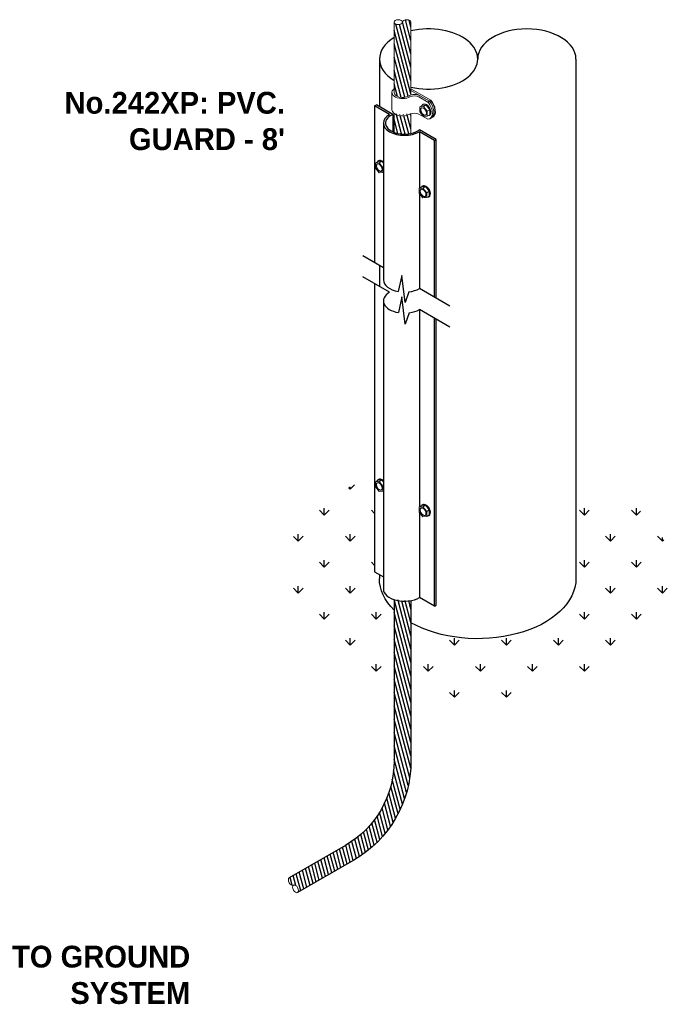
# Model space of a CAD drawing. Header units: inches. Extents: x 302 to 12790, y 497 to 13325.
# Tile 21 of 30: x 6976 to 7404, y 8225 to 8867. Entities that reach past the tile are written whole.
import ezdxf

# ---------------------------------------------------------------- set-up
doc = ezdxf.new("R2010")
doc.units = ezdxf.units.IN
doc.header["$MEASUREMENT"] = 0
doc.layers.add('BACKGROUND', color=30, linetype='Continuous')
doc.styles.add('CIBT', font='cityb___.ttf')
pattern_1 = [(285, (-3448.46126309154, 5726.521561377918), (2.173333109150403, 0.5823428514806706), [])]

# ---------------------------------------------------------------- blocks, each defined once
blk = doc.blocks.new('207TS HEAD')
at = {"color": 0, "linetype": 'Continuous', "lineweight": 0, "extrusion": (3.885780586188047e-16, 0.81649658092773, 0.5773502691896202)}
for p, q in [((-4359.023462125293, 518.5383585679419), (-4360.242254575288, 517.0221601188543)), ((-4360.242254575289, 517.0221601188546), (-4359.389099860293, 516.5295910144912)), ((-4360.242254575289, 517.0221601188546), (-4360.242254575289, 515.3971035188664)), ((-4359.389099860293, 516.5295910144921), (-4358.170307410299, 518.0457894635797)), ((-4359.023462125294, 518.5383585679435), (-4358.170307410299, 518.0457894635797)), ((-4357.804669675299, 518.429500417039), (-4359.023462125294, 518.5383585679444)), ((-4358.170307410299, 518.0457894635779), (-4356.951514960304, 517.936931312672)), ((-4358.111161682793, 518.7749207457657), (-4357.989282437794, 518.7045537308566)), ((-4357.8046696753, 518.4295004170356), (-4356.951514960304, 517.936931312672)), ((-4356.951514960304, 517.936931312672), (-4356.951514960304, 516.3118747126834)), ((-4360.242254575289, 515.3971035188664), (-4359.389099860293, 514.9045344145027)), ((-4360.179521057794, 515.1924172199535), (-4360.057641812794, 515.1220502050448)), ((-4359.389099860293, 514.9045344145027), (-4359.389099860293, 516.5295910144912)), ((-4358.170307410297, 514.7956762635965), (-4359.389099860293, 514.9045344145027)), ((-4356.951514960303, 516.3118747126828), (-4358.170307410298, 514.7956762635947))]:
    blk.add_line(p, q, dxfattribs=at)
at = {"color": 0, "linetype": 'Continuous', "lineweight": 0}
for centre, major_axis, ratio, start_param, end_param in [((-4359.145341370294, 516.9836689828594), (1.034179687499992, 1.791251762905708), 0.5773502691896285, 0.7853981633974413, 3.141592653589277), ((-4359.023462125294, 516.9133019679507), (1.034179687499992, 1.791251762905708), 0.5773502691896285, 0.7853981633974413, 3.519435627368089), ((-4359.145341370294, 516.9836689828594), (1.034179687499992, 1.791251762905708), 0.5773502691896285, -3.392960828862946e-14, 0.7853981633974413), ((-4359.023462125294, 516.9133019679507), (1.034179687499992, 1.791251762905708), 0.5773502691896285, 5.905342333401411, 7.068583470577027), ((-4358.292186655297, 516.4910998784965), (0.6894531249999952, 1.194167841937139), 0.5773502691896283, 3.230096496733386, 6.194681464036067)]:
    blk.add_ellipse(centre, major_axis=major_axis, ratio=ratio, start_param=start_param, end_param=end_param, dxfattribs=at)
blk.add_ellipse((-4358.170307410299, 516.4207328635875), major_axis=(0.6894531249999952, 1.194167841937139), ratio=0.5773502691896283, dxfattribs=at)

msp = doc.modelspace()

# ---------------------------------------------------------------- hatches: boundary and pattern name
h = msp.add_hatch()
h.set_pattern_fill('ANSI31,_O', color=256, scale=17.99999999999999, angle=240)
h.set_pattern_definition([(285, (10492.16155612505, 7542.76420744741), (2.173333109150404, 0.5823428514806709), [])])
edge = h.paths.add_edge_path()
edge.add_ellipse((7228.930701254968, 8864.985318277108), major_axis=(-2.7578125, -1.622747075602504e-14), ratio=0.5773502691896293, start_angle=180, end_angle=359.9999999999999)
edge.add_ellipse((7223.415076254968, 8864.985318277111), major_axis=(-2.7578125, 1.11142865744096e-13), ratio=0.5773502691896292, start_angle=1.1368683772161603e-13, end_angle=180, ccw=False)
edge.add_line((7220.657263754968, 8864.62606861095), (7220.657263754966, 8819.078781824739))
edge.add_ellipse((7226.172888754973, 8819.078781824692), major_axis=(-5.515624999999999, -3.612908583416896e-14), ratio=0.5773502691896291, start_angle=3.305329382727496e-14, end_angle=134.9999999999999)
edge.add_ellipse((7233.973160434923, 8814.57529287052), major_axis=(-5.515624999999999, -2.480047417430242e-14), ratio=0.577350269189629, start_angle=294.469800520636, end_angle=314.9999999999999, ccw=False)
edge.add_line((7231.688513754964, 8817.473712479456), (7231.688513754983, 8864.985318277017))
h = msp.add_hatch()
h.set_pattern_fill('ANSI31,_O', color=256, scale=17.99999999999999, angle=240)
h.set_pattern_definition(pattern_1)
edge = h.paths.add_edge_path()
edge.add_ellipse((7233.973160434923, 8803.31657048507), major_axis=(4.136718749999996, 1.745218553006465e-14), ratio=0.5773502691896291, start_angle=123.5238979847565, end_angle=135)
edge.add_ellipse((7226.172888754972, 8807.820059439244), major_axis=(-6.894531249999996, -4.324774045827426e-14), ratio=0.5773502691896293, start_angle=36.86989764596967, end_angle=134.9999999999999, ccw=False)
edge.add_line((7220.657263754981, 8805.431723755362), (7220.657263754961, 8793.184566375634))
edge.add_ellipse((7227.47317031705, 8799.165560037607), major_axis=(-12.40054183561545, 0), ratio=0.577350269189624, start_angle=56.65727867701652, end_angle=109.8727432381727)
edge.add_line((7231.688513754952, 8792.432449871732), (7231.688513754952, 8805.307619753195))
h = msp.add_hatch()
h.set_pattern_fill('ANSI31,_O', color=256, scale=17.99999999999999, angle=240)
h.set_pattern_definition(pattern_1)
edge = h.paths.add_edge_path()
edge.add_line((7231.688513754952, 8383.299060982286), (7231.688513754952, 8487.842039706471))
edge.add_ellipse((7227.47317031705, 8495.415560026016), major_axis=(-13.77837981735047, 0), ratio=0.577350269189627, start_angle=60.3512642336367, end_angle=107.8146639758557, ccw=False)
edge.add_line((7220.657263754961, 8488.502114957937), (7220.657263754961, 8383.299060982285))
edge.add_arc((7157.11539719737, 8383.299060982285), 63.54186655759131, -60.000000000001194, 0, ccw=False)
edge.add_line((7188.886330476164, 8328.27019033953), (7152.238572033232, 8307.111597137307))
edge.add_ellipse((7153.617478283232, 8304.723261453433), major_axis=(1.378906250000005, -2.388335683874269), ratio=0.5773502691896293, start_angle=180, end_angle=359.9999999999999)
edge.add_ellipse((7156.375290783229, 8299.946590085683), major_axis=(1.378906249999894, -2.388335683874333), ratio=0.5773502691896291, start_angle=1.1368683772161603e-13, end_angle=180, ccw=False)
edge.add_line((7158.065316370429, 8297.7378792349), (7194.401955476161, 8318.716847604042))
edge.add_arc((7157.11539719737, 8383.299060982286), 74.57311655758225, 299.9999999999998, 360)
at = {"layer": 'BACKGROUND', "ltscale": 3425}
h = msp.add_hatch(dxfattribs=at)
h.set_pattern_fill('GRASS', color=256, scale=24)
h.set_pattern_definition([(90, (-3448.46126309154, 5726.521561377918), (-16.970562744, 16.970562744), [4.5, -29.441125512]), (45, (-3448.46126309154, 5726.521561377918), (-16.97056274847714, 16.97056274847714), [4.5, -19.5]), (135, (-3448.46126309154, 5726.521561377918), (-16.97056274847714, -16.97056274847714), [4.5, -19.5])])
edge = h.paths.add_edge_path()
edge.add_ellipse((7275.230681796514, 8502.26252647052), major_axis=(64.12499999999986, 0), ratio=0.6116703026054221, start_angle=180.0982777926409, end_angle=211.6742202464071, ccw=False)
edge.add_ellipse((7275.230681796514, 8502.26252647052), major_axis=(64.12499999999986, 0), ratio=0.6116703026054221, start_angle=179.9017222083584, end_angle=180.0982777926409, ccw=False)
edge.add_line((7211.10577612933, 8502.32980512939), (7211.10577612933, 8504.86527945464))
edge.add_line((7211.10577612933, 8504.86527945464), (7207.987598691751, 8506.665560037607))
edge.add_line((7207.987598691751, 8506.665560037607), (7207.987598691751, 8569.061937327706))
edge.add_ellipse((7275.230681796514, 8502.26252647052), major_axis=(128.2499999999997, 0), ratio=0.6116703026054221, start_angle=121.6219752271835, end_angle=244.8161818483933)
edge.add_line((7220.657263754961, 8431.272384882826), (7220.657263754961, 8481.666781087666))
edge = h.paths.add_edge_path()
edge.add_ellipse((7275.230681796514, 8502.26252647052), major_axis=(128.2499999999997, 0), ratio=0.6116703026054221, start_angle=250.1529715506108, end_angle=419.9999999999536)
edge.add_line((7339.355681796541, 8570.199375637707), (7339.355681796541, 8502.26252647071))
edge.add_ellipse((7275.230681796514, 8502.26252647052), major_axis=(64.12499999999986, 0), ratio=0.6116703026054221, start_angle=227.2328773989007, end_angle=360, ccw=False)
edge.add_line((7231.688513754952, 8473.467889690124), (7231.688513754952, 8428.475355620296))

# ---------------------------------------------------------------- linework, layer by layer
at = {"color": 0, "linetype": 'Continuous', "lineweight": 0, "extrusion": (0.7071067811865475, -0.4082482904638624, 0.5773502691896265)}
for p, q in [((7220.657263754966, 8819.078781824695), (7220.657263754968, 8864.985318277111)), ((7231.688513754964, 8817.473712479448), (7231.688513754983, 8864.985318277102)), ((7244.69853399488, 8814.012356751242), (7231.688513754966, 8821.523695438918)), ((7231.688513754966, 8820.397823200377), (7243.723500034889, 8813.44942063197)), ((7219.278357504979, 8819.078781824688), (7219.278357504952, 8807.820059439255)), ((7236.898262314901, 8816.26410122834), (7242.748466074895, 8812.886484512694)), ((7243.723500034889, 8813.44942063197), (7237.873296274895, 8816.827037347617)), ((7242.748466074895, 8812.886484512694), (7243.723500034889, 8813.44942063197)), ((7243.723500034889, 8813.44942063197), (7244.69853399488, 8814.012356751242)), ((7220.657263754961, 8793.184566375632), (7220.657263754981, 8805.431723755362)), ((7231.688513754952, 8792.432449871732), (7231.688513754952, 8805.307619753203)), ((7236.898262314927, 8805.005378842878), (7242.74846607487, 8801.62776212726)), ((7245.030310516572, 8802.554271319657), (7244.055276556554, 8801.9913352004)), ((7246.005344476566, 8803.117207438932), (7245.030310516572, 8802.554271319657))]:
    msp.add_line(p, q, dxfattribs=at)
for p, q in [((7207.987598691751, 8810.415560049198), (7209.11259869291, 8811.065079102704)), ((7207.987598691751, 8810.415560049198), (7207.987598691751, 8708.177495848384)), ((7217.7303845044, 8804.790560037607), (7207.987598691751, 8810.415560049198)), ((7219.902131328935, 8804.835739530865), (7209.11259869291, 8811.065079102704)), ((7219.902131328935, 8804.835739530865), (7219.902131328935, 8793.49538054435)), ((7213.694790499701, 8799.165560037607), (7213.694790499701, 8696.927495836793)), ((7237.215956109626, 8793.540560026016), (7237.215956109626, 8756.71171277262)), ((7246.958741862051, 8787.915560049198), (7237.215956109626, 8793.540560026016)), ((7246.958741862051, 8685.677495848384), (7246.958741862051, 8787.915560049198)), ((7237.215956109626, 8753.168110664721), (7237.215956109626, 8691.302495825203)), ((7213.694790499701, 8704.882447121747), (7200.255878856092, 8712.641406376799)), ((7217.7303845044, 8688.858521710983), (7200.255878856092, 8698.94743225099)), ((7225.813279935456, 8699.907033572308), (7223.415527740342, 8689.325318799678)), ((7227.813424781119, 8682.141998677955), (7225.813279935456, 8699.907033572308)), ((7207.987598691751, 8694.483521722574), (7207.987598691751, 8506.665560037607)), ((7225.813279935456, 8685.824437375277), (7223.500212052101, 8675.616449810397)), ((7227.813424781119, 8668.059402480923), (7225.813279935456, 8685.824437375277)), ((7230.363640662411, 8689.149558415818), (7227.813424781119, 8682.141998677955)), ((7257.148874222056, 8679.794220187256), (7237.215956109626, 8691.302495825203)), ((7213.694790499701, 8683.233521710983), (7213.694790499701, 8495.415560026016)), ((7230.511934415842, 8675.474448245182), (7227.813424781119, 8668.059402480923)), ((7237.215956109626, 8677.608521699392), (7237.215956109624, 8548.90547687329)), ((7257.148874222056, 8666.100246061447), (7237.215956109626, 8677.608521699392)), ((7246.958741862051, 8484.165560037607), (7246.958741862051, 8671.983521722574)), ((7248.08374186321, 8484.815079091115), (7248.08374186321, 8671.334002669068)), ((7237.215956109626, 8545.361874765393), (7237.215956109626, 8489.790560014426)), ((7207.987598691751, 8506.665560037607), (7213.694790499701, 8503.370511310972)), ((7246.958741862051, 8484.165560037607), (7237.215956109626, 8489.790560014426)), ((7246.958741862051, 8484.165560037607), (7248.08374186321, 8484.815079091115))]:
    msp.add_line(p, q)
at = {"ltscale": 3425}
for p, q in [((7248.08374186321, 8788.565079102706), (7237.294209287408, 8794.794418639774)), ((7246.958741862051, 8787.915560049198), (7248.08374186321, 8788.565079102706)), ((7248.08374186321, 8685.027976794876), (7248.08374186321, 8788.565079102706)), ((7211.10577612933, 8706.377215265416), (7211.10577612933, 8692.683241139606))]:
    msp.add_line(p, q, dxfattribs=at)
at = {"color": 0, "linetype": 'Continuous', "lineweight": 0, "extrusion": (-3.885780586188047e-16, 0.81649658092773, 0.5773502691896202)}
for p, q in [((7210.794087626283, 8774.795344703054), (7210.550329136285, 8774.654610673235)), ((7210.181103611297, 8774.104504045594), (7208.474794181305, 8773.119365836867)), ((7210.912379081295, 8773.337082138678), (7208.474794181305, 8773.119365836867)), ((7208.474794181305, 8773.119365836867), (7208.474794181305, 8769.86925263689)), ((7208.474794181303, 8769.869252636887), (7210.912379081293, 8766.836855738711)), ((7210.181103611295, 8774.104504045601), (7212.618688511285, 8774.32222034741)), ((7212.618688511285, 8774.32222034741), (7210.912379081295, 8773.337082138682)), ((7213.349963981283, 8770.304685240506), (7210.912379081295, 8773.337082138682)), ((7212.618688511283, 8774.322220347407), (7213.694790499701, 8772.983531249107)), ((7213.694790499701, 8770.503770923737), (7213.349963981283, 8770.304685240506)), ((7213.349963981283, 8767.054572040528), (7213.349963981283, 8770.304685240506)), ((7210.912379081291, 8766.836855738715), (7213.349963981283, 8767.054572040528)), ((7213.694790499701, 8767.25365772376), (7213.349963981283, 8767.054572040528)), ((7210.181103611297, 8566.298268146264), (7208.474794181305, 8565.313129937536)), ((7210.912379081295, 8565.530846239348), (7208.474794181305, 8565.313129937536)), ((7208.474794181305, 8565.313129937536), (7208.474794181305, 8562.06301673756)), ((7210.181103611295, 8566.29826814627), (7212.618688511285, 8566.51598444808)), ((7210.794087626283, 8566.989108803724), (7210.550329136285, 8566.848374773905)), ((7212.618688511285, 8566.51598444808), (7210.912379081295, 8565.530846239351)), ((7213.349963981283, 8562.498449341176), (7210.912379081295, 8565.530846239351)), ((7212.618688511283, 8566.515984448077), (7213.694790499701, 8565.177295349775)), ((7208.474794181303, 8562.063016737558), (7210.912379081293, 8559.030619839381)), ((7210.912379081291, 8559.030619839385), (7213.349963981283, 8559.248336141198)), ((7213.694790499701, 8562.697535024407), (7213.349963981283, 8562.498449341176)), ((7213.349963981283, 8559.248336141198), (7213.349963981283, 8562.498449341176)), ((7213.694790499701, 8559.44742182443), (7213.349963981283, 8559.248336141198))]:
    msp.add_line(p, q, dxfattribs=at)
at = {"ltscale": 3425}
for points, format in [([(7205.333145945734, 8785.124097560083, 0, 6.003827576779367, 0), (7195.67562800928, 8794.781615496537, 0, 0, 0), (7177.481645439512, 8812.975598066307, 0, 0, 0), (7153.256281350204, 8812.975598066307, 0, 0, 0)], "xyseb"), ([(7220.657263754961, 8488.502114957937), (7220.657263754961, 8383.299060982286, -0.2679491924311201), (7188.886330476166, 8328.270190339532), (7152.238572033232, 8307.111597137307)], "xyb"), ([(7231.688513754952, 8487.842039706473), (7231.688513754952, 8383.299060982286, -0.2679491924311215), (7194.401955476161, 8318.716847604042), (7157.754197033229, 8297.558254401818)], "xyb")]:
    msp.add_lwpolyline(points, format=format, dxfattribs=at)
msp.add_lwpolyline([(7091.714755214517, 8265.312101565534, 0, 6, 0), (7106.222044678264, 8273.68788904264, 0, 0, 0), (7153.080817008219, 8300.741813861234, 0, 0, 0)], format="xyseb")
at = {"color": 0, "linetype": 'Continuous', "lineweight": 0}
for centre, major_axis, ratio, start_param, end_param in [((7223.415076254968, 8864.985318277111), (-2.7578125, -1.622747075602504e-14), 0.5773502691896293, 3.141592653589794, 6.283185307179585), ((7228.930701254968, 8864.985318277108), (-2.7578125, -1.622747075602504e-14), 0.5773502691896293, 3.141592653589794, 6.283185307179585), ((7226.172888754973, 8819.078781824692), (-6.894531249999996, -4.324774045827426e-14), 0.5773502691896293, 5.639684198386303, 8.63937979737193), ((7226.172888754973, 8819.078781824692), (-5.515624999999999, -3.612908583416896e-14), 0.5773502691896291, 5.768888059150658e-16, 2.356194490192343), ((7233.973160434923, 8814.57529287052), (-5.515624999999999, -2.480047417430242e-14), 0.577350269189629, 3.92699081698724, 5.497787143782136), ((7233.973160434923, 8814.57529287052), (4.136718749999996, 1.745218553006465e-14), 0.5773502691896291, 0.7853981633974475, 2.356194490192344), ((7241.123409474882, 8809.32122242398), (3.906901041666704, -6.766951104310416), 0.5773502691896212, 2.874463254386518e-16, 1.866237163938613), ((7241.123409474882, 8809.32122242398), (3.906901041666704, -6.766951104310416), 0.5773502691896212, 2.874463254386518e-16, 1.866237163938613), ((7226.172888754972, 8807.820059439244), (-6.894531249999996, -4.324774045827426e-14), 0.5773502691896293, -3.692088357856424e-16, 2.356194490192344), ((7240.14837551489, 8808.758286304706), (3.906901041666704, -6.766951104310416), 0.5773502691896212, 5.987744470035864, 8.1494224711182), ((7233.973160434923, 8803.31657048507), (4.136718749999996, 1.745218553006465e-14), 0.5773502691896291, 0.7853981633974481, 2.356194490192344), ((7153.617478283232, 8304.723261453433), (1.378906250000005, -2.388335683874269), 0.5773502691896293, 3.141592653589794, 6.283185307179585), ((7156.375290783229, 8299.946590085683), (1.378906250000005, -2.388335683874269), 0.5773502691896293, 3.141592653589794, 6.283185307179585)]:
    msp.add_ellipse(centre, major_axis=major_axis, ratio=ratio, start_param=start_param, end_param=end_param, dxfattribs=at)
at = {"color": 0, "linetype": 'Continuous', "lineweight": 0, "extrusion": (1.110223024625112e-16, -1.110223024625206e-16, -1)}
msp.add_ellipse((7223.415076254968, 8864.985318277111), major_axis=(-2.7578125, 1.11142865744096e-13), ratio=0.5773502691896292, start_param=3.141592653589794, end_param=6.283185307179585, dxfattribs=at)
at = {"ltscale": 3425}
msp.add_ellipse((7242.098443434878, 8809.884158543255), major_axis=(3.906901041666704, -6.766951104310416), ratio=0.5773502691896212, start_param=-5.748926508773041e-16, end_param=1.866237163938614, dxfattribs=at)
for centre, major_axis, ratio, start_param, end_param in [((7227.47317031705, 8799.165560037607), (-13.77837981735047, 0), 0.577350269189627, -0.7853981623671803, 2.356194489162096), ((7227.47317031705, 8799.165560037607), (-12.40054183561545, 0), 0.577350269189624, -0.9140528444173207, 2.484849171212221), ((7227.47317031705, 8696.927495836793), (-13.77837981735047, 0), 0.577350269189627, 0, 1.271870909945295), ((7227.47317031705, 8683.233521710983), (-13.77837981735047, 0), 0.577350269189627, -0.7853981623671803, 1.278295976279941), ((7227.47317031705, 8696.927495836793), (-13.77837981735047, 0), 0.577350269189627, 1.782149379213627, 2.356194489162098), ((7227.47317031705, 8683.233521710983), (-13.77837981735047, 0), 0.577350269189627, 1.79317036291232, 2.356194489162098), ((7227.47317031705, 8495.415560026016), (-13.77837981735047, 0), 0.577350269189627, 0, 2.356194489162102)]:
    msp.add_ellipse(centre, major_axis=major_axis, ratio=ratio, start_param=start_param, end_param=end_param)
at = {"color": 0, "linetype": 'Continuous', "lineweight": 0, "extrusion": (6.294823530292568e-17, -2.200518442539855e-16, -1)}
for centre, start_param, end_param in [((7212.618688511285, 8771.072107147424), 5.905342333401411, 7.068583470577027), ((7212.862447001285, 8771.212841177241), -3.392960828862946e-14, 0.7853981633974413), ((7212.618688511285, 8771.072107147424), 0.7853981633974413, 1.162131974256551), ((7212.862447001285, 8771.212841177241), 0.7853981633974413, 1.073937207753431), ((7212.618688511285, 8563.265871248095), 5.905342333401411, 7.068583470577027), ((7212.862447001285, 8563.406605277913), -3.392960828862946e-14, 0.7853981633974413), ((7212.618688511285, 8563.265871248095), 0.7853981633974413, 1.162131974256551), ((7212.862447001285, 8563.406605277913), 0.7853981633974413, 1.073937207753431)]:
    msp.add_ellipse(centre, major_axis=(-2.068359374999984, 3.582503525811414), ratio=0.5773502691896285, start_param=start_param, end_param=end_param, dxfattribs=at)
at = {"color": 0, "linetype": 'Continuous', "lineweight": 0, "extrusion": (7.437084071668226e-18, -1.239037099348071e-16, -1)}
for centre in [(7210.912379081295, 8770.086968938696), (7210.912379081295, 8562.280733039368)]:
    msp.add_ellipse(centre, major_axis=(-1.37890624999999, 2.388335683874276), ratio=0.5773502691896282, dxfattribs=at)
for centre in [(7211.156137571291, 8770.227702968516), (7211.156137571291, 8562.421467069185)]:
    msp.add_ellipse(centre, major_axis=(-1.37890624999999, 2.388335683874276), ratio=0.5773502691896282, start_param=3.230096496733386, end_param=6.194681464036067, dxfattribs=at)
at = {"color": 0, "linetype": 'Continuous', "lineweight": 0, "extrusion": (4.063698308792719e-17, 1.516592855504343e-16, -1)}
msp.add_ellipse((7156.375290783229, 8299.946590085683), major_axis=(1.378906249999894, -2.388335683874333), ratio=0.5773502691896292, start_param=3.141592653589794, end_param=6.283185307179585, dxfattribs=at)
at = {"layer": 'BACKGROUND', "ltscale": 3425}
for p, q in [((7211.105776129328, 8840.942719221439), (7211.105776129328, 8809.914317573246)), ((7339.355681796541, 8840.942719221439), (7339.355681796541, 8502.26252647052)), ((7211.10577612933, 8504.86527945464), (7211.10577612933, 8502.19524781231))]:
    msp.add_line(p, q, dxfattribs=at)
for centre, major_axis, start_param, end_param in [((7243.168252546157, 8840.942719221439), (-32.06247641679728, 0), 1.204625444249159, 5.078559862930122), ((7307.293205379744, 8840.942719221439), (32.06247641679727, 0), 0, 3.141592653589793), ((7243.168252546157, 8840.942719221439), (-32.06247641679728, 0), 5.490727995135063, 7.075642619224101)]:
    msp.add_ellipse(centre, major_axis=major_axis, ratio=0.6116703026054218, start_param=start_param, end_param=end_param, dxfattribs=at)
at = {"layer": 'BACKGROUND', "ltscale": 3425, "extrusion": (0, 0, -1)}
for start_param, end_param in [(2.588773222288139, 3.143307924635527), (0, 2.317223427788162)]:
    msp.add_ellipse((7275.230681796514, 8502.26252647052), major_axis=(64.12499999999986, 0), ratio=0.6116703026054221, start_param=start_param, end_param=end_param, dxfattribs=at)

# ---------------------------------------------------------------- block references
at = {"color": 0, "linetype": 'Continuous', "lineweight": 0, "xscale": -1.999999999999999, "yscale": 1.999999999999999, "zscale": 1.999999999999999}
for p in [(-1476.517250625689, 7773.852721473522), (-1476.848210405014, 7720.744817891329), (-1476.848210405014, 7512.938581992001)]:
    msp.add_blockref('207TS HEAD', p, dxfattribs=at)

# ---------------------------------------------------------------- texts
at = {"char_height": 14.23105200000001, "width": 163.9143379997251, "attachment_point": 3, "style": 'CIBT'}
for s, insert in [("No.242XP: PVC. GUARD - 8'", (7149.465830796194, 8819.544524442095)), ('TO GROUND SYSTEM', (7087.656256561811, 8262.8792341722))]:
    msp.add_mtext(s, dxfattribs=dict(at, insert=insert))

doc.saveas('drawing.dxf')
